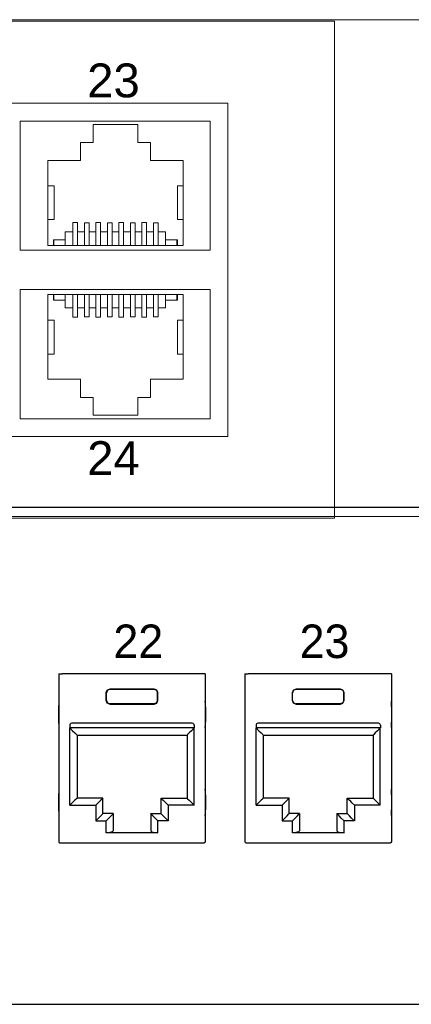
# Model space of a CAD drawing. Header units: millimetres. Extents: x 83969 to 163860, y -22594 to 4849.
# Tile 109 of 115: x 163530.64 to 163532.85, y -21357.87 to -21352.33. Entities that reach past the tile are written whole.
import ezdxf

# ---------------------------------------------------------------- set-up
doc = ezdxf.new("R2010")
doc.units = ezdxf.units.MM
doc.layers.get('0').update_dxf_attribs({"color": 251, "lineweight": 0})
doc.layers.add('! PT Opisy Legenda 2', color=7, linetype='Continuous')
doc.styles.add('_LANSTER_01', font='romans.shx')
doc.styles.add('Arial10', font='arial.ttf', dxfattribs={"height": 10})

# ---------------------------------------------------------------- blocks, each defined once
blk = doc.blocks.new('Switch 24xGE')
at = {"color": 144}
for points in [[(-306.45, 0), (0, 0), (0, 27.955), (-306.45, 27.955)], [(-85.1, 23.252), (-40, 23.252), (-40, 4.506), (-85.1, 4.506)]]:
    blk.add_lwpolyline(points, close=True, dxfattribs=at)
blk.add_lwpolyline([(-272.449, 27.876), (-34, 27.876), (-34, -0.079), (-272.449, -0.079)], close=True)
for points in [[(-41, 22.252), (-41, 14.981), (-51.7, 14.981), (-51.7, 22.252), (-41, 22.252)], [(-50.146, 15.259), (-50.146, 20.026), (-48.31, 20.026), (-48.31, 21.054), (-47.586, 21.054), (-47.586, 22.053), (-45.084, 22.053), (-45.084, 21.054), (-44.36, 21.054), (-44.36, 20.026), (-42.523, 20.026), (-42.523, 15.259), (-50.146, 15.259), (-49.827, 15.259), (-49.827, 15.576), (-49.796, 15.576), (-49.796, 15.259), (-49.796, 15.576), (-49.161, 15.576), (-49.161, 15.259), (-49.161, 16.021), (-48.735, 16.021), (-48.735, 15.259), (-48.735, 16.54), (-48.468, 16.54), (-48.468, 15.259), (-48.468, 16.021), (-48.087, 16.021), (-48.087, 15.259), (-48.087, 16.52), (-47.821, 16.52), (-47.821, 15.259), (-47.821, 16.021), (-47.44, 16.021), (-47.44, 15.259), (-47.44, 16.54), (-47.173, 16.54), (-47.173, 15.259), (-47.173, 16.021), (-46.792, 16.021), (-46.792, 15.259), (-46.792, 16.52), (-46.525, 16.52), (-46.525, 15.259), (-46.525, 16.021), (-46.144, 16.021), (-46.144, 15.259), (-46.144, 16.54), (-45.878, 16.54), (-45.878, 15.259), (-45.878, 16.021), (-45.497, 16.021), (-45.497, 15.259), (-45.497, 16.52), (-45.23, 16.52), (-45.23, 15.259), (-45.23, 16.021), (-44.849, 16.021), (-44.849, 15.259), (-44.849, 16.54), (-44.582, 16.54), (-44.582, 15.259), (-44.582, 16.021), (-44.201, 16.021), (-44.201, 15.259), (-44.201, 16.52), (-43.935, 16.52), (-43.935, 15.259), (-43.935, 16.021), (-43.509, 16.021), (-43.509, 15.259), (-43.509, 15.576), (-42.874, 15.576), (-42.874, 15.259), (-42.874, 15.576), (-42.842, 15.576), (-42.842, 15.259)], [(-50.146, 18.616), (-49.791, 18.616), (-49.791, 16.713), (-50.146, 16.713)], [(-42.523, 18.616), (-42.847, 18.616), (-42.847, 16.713), (-42.523, 16.713)], [(-41, 5.506), (-41, 12.777), (-51.7, 12.777), (-51.7, 5.506), (-41, 5.506)], [(-50.146, 12.5), (-50.146, 7.733), (-48.31, 7.733), (-48.31, 6.704), (-47.586, 6.704), (-47.586, 5.705), (-45.084, 5.705), (-45.084, 6.704), (-44.36, 6.704), (-44.36, 7.733), (-42.523, 7.733), (-42.523, 12.5), (-50.146, 12.5), (-49.827, 12.5), (-49.827, 12.182), (-49.796, 12.182), (-49.796, 12.5), (-49.796, 12.182), (-49.161, 12.182), (-49.161, 12.5), (-49.161, 11.738), (-48.735, 11.738), (-48.735, 12.5), (-48.735, 11.219), (-48.468, 11.219), (-48.468, 12.5), (-48.468, 11.738), (-48.087, 11.738), (-48.087, 12.5), (-48.087, 11.239), (-47.821, 11.239), (-47.821, 12.5), (-47.821, 11.738), (-47.44, 11.738), (-47.44, 12.5), (-47.44, 11.218), (-47.173, 11.218), (-47.173, 12.5), (-47.173, 11.738), (-46.792, 11.738), (-46.792, 12.5), (-46.792, 11.239), (-46.525, 11.239), (-46.525, 12.5), (-46.525, 11.738), (-46.144, 11.738), (-46.144, 12.5), (-46.144, 11.218), (-45.878, 11.218), (-45.878, 12.5), (-45.878, 11.738), (-45.497, 11.738), (-45.497, 12.5), (-45.497, 11.239), (-45.23, 11.239), (-45.23, 12.5), (-45.23, 11.738), (-44.849, 11.738), (-44.849, 12.5), (-44.849, 11.218), (-44.582, 11.218), (-44.582, 12.5), (-44.582, 11.738), (-44.201, 11.738), (-44.201, 12.5), (-44.201, 11.239), (-43.935, 11.239), (-43.935, 12.5), (-43.935, 11.738), (-43.509, 11.738), (-43.509, 12.5), (-43.509, 12.182), (-42.874, 12.182), (-42.874, 12.5), (-42.874, 12.182), (-42.842, 12.182), (-42.842, 12.5)], [(-50.146, 9.143), (-49.791, 9.143), (-49.791, 11.045), (-50.146, 11.045)], [(-42.523, 9.143), (-42.847, 9.143), (-42.847, 11.045), (-42.523, 11.045)]]:
    blk.add_lwpolyline(points, dxfattribs=at)
at = {"color": 144, "style": 'Arial10'}
for s, p in [('23', (-47.926, 23.585)), ('24', (-47.926, 2.337))]:
    blk.add_text(s, height=1.905, dxfattribs=at).set_placement(p)
blk = doc.blocks.new('Panel modularny_24_port_1U')
at = {"color": 0}
for p, q in [((48.895, 4.445), (0, 4.445)), ((0, 0), (48.895, 0))]:
    blk.add_line(p, q, dxfattribs=at)
at = {"color": 0, "linetype": 'Continuous'}
for p, q in [((41.1172, 2.9564), (41.1361, 2.9564)), ((41.1172, 2.9564), (41.1172, 1.4553)), ((41.1361, 2.9564), (41.1392, 2.9564)), ((41.1392, 2.9564), (41.1466, 2.9564)), ((42.3997, 2.9564), (41.1466, 2.9564)), ((42.4071, 2.9564), (42.3997, 2.9564)), ((42.4102, 2.9564), (42.4071, 2.9564)), ((42.4291, 2.9564), (42.4102, 2.9564)), ((42.4291, 2.9564), (42.4291, 1.4553)), ((42.784, 2.9564), (42.8029, 2.9564)), ((42.784, 2.9564), (42.784, 1.4553)), ((42.8029, 2.9564), (42.8061, 2.9564)), ((42.8061, 2.9564), (42.8134, 2.9564)), ((44.0666, 2.9564), (42.8134, 2.9564)), ((44.0739, 2.9564), (44.0666, 2.9564)), ((44.0771, 2.9564), (44.0739, 2.9564)), ((44.096, 2.9564), (44.0771, 2.9564)), ((44.096, 2.9564), (44.096, 1.4553)), ((41.5513, 2.8107), (41.5736, 2.8199)), ((41.5736, 2.8199), (41.9726, 2.8199)), ((41.5736, 2.8199), (41.5751, 2.8184)), ((41.9726, 2.8199), (41.9712, 2.8184)), ((41.9949, 2.8107), (41.9726, 2.8199)), ((43.2182, 2.8107), (43.2405, 2.8199)), ((43.2405, 2.8199), (43.6395, 2.8199)), ((43.2405, 2.8199), (43.242, 2.8184)), ((43.6395, 2.8199), (43.6381, 2.8184)), ((43.6618, 2.8107), (43.6395, 2.8199)), ((41.5421, 2.7884), (41.5513, 2.8107)), ((41.5421, 2.717), (41.5421, 2.7884)), ((41.5436, 2.7869), (41.5421, 2.7884)), ((41.5528, 2.8092), (41.5436, 2.7869)), ((41.5436, 2.7184), (41.5436, 2.7869)), ((41.5751, 2.8184), (41.5528, 2.8092)), ((41.9712, 2.8184), (41.5751, 2.8184)), ((41.9712, 2.8184), (41.9935, 2.8092)), ((41.9935, 2.8092), (42.0027, 2.7869)), ((42.0041, 2.7884), (41.9949, 2.8107)), ((42.0027, 2.7869), (42.0041, 2.7884)), ((42.0027, 2.7184), (42.0027, 2.7869)), ((42.0041, 2.717), (42.0041, 2.7884)), ((43.209, 2.7884), (43.2182, 2.8107)), ((43.209, 2.717), (43.209, 2.7884)), ((43.2105, 2.7869), (43.209, 2.7884)), ((43.2197, 2.8092), (43.2105, 2.7869)), ((43.2105, 2.7184), (43.2105, 2.7869)), ((43.242, 2.8184), (43.2197, 2.8092)), ((43.6381, 2.8184), (43.242, 2.8184)), ((43.6381, 2.8184), (43.6603, 2.8092)), ((43.6603, 2.8092), (43.6696, 2.7869)), ((43.671, 2.7884), (43.6618, 2.8107)), ((43.6696, 2.7869), (43.671, 2.7884)), ((43.6696, 2.7184), (43.6696, 2.7869)), ((43.671, 2.717), (43.671, 2.7884)), ((41.1165, 2.6904), (41.1162, 2.662)), ((41.1162, 2.662), (41.1162, 2.5255)), ((41.1172, 2.7126), (41.1165, 2.6904)), ((41.5436, 2.7184), (41.5421, 2.717)), ((41.5513, 2.6947), (41.5421, 2.717)), ((41.5436, 2.7184), (41.5528, 2.6962)), ((41.5736, 2.6855), (41.5513, 2.6947)), ((41.5528, 2.6962), (41.5751, 2.687)), ((41.5751, 2.687), (41.5736, 2.6855)), ((41.5736, 2.6855), (41.9726, 2.6855)), ((41.9712, 2.687), (41.5751, 2.687)), ((41.9935, 2.6962), (41.9712, 2.687)), ((41.9712, 2.687), (41.9726, 2.6855)), ((41.9726, 2.6855), (41.9949, 2.6947)), ((42.0027, 2.7184), (41.9935, 2.6962)), ((41.9949, 2.6947), (42.0041, 2.717)), ((42.0027, 2.7184), (42.0041, 2.717)), ((42.4298, 2.6904), (42.4291, 2.7126)), ((42.43, 2.662), (42.4298, 2.6904)), ((42.43, 2.662), (42.43, 2.5255)), ((42.7834, 2.6904), (42.7831, 2.662)), ((42.7831, 2.662), (42.7831, 2.5255)), ((42.784, 2.7126), (42.7834, 2.6904)), ((43.2105, 2.7184), (43.209, 2.717)), ((43.2182, 2.6947), (43.209, 2.717)), ((43.2105, 2.7184), (43.2197, 2.6962)), ((43.2405, 2.6855), (43.2182, 2.6947)), ((43.2197, 2.6962), (43.242, 2.687)), ((43.242, 2.687), (43.2405, 2.6855)), ((43.2405, 2.6855), (43.6395, 2.6855)), ((43.6381, 2.687), (43.242, 2.687)), ((43.6603, 2.6962), (43.6381, 2.687)), ((43.6381, 2.687), (43.6395, 2.6855)), ((43.6395, 2.6855), (43.6618, 2.6947)), ((43.6696, 2.7184), (43.6603, 2.6962)), ((43.6618, 2.6947), (43.671, 2.717)), ((43.6696, 2.7184), (43.671, 2.717)), ((44.0966, 2.6904), (44.096, 2.7126)), ((44.0969, 2.662), (44.0966, 2.6904)), ((44.0969, 2.662), (44.0969, 2.5255)), ((41.1162, 2.5255), (41.1165, 2.4971)), ((41.1165, 2.4971), (41.1172, 2.4749)), ((41.2166, 2.4973), (41.2166, 2.4721)), ((42.3297, 2.4721), (41.2166, 2.4721)), ((41.2177, 2.4721), (41.2418, 2.4479)), ((41.2177, 1.7811), (41.2177, 2.4721)), ((42.3129, 2.5141), (41.2334, 2.5141)), ((42.3286, 2.4721), (42.3045, 2.4479)), ((42.3286, 1.7811), (42.3286, 2.4721)), ((42.3297, 2.4973), (42.3297, 2.4721)), ((42.4291, 2.4749), (42.4298, 2.4971)), ((42.4298, 2.4971), (42.43, 2.5255)), ((42.7831, 2.5255), (42.7834, 2.4971)), ((42.7834, 2.4971), (42.784, 2.4749)), ((42.8835, 2.4973), (42.8835, 2.4721)), ((43.9965, 2.4721), (42.8835, 2.4721)), ((42.8845, 2.4721), (42.9086, 2.4479)), ((42.8845, 1.7811), (42.8845, 2.4721)), ((43.9797, 2.5141), (42.9003, 2.5141)), ((43.9955, 2.4721), (43.9714, 2.4479)), ((43.9955, 1.7811), (43.9955, 2.4721)), ((43.9965, 2.4973), (43.9965, 2.4721)), ((44.096, 2.4749), (44.0966, 2.4971)), ((44.0966, 2.4971), (44.0969, 2.5255)), ((41.2418, 2.4479), (41.2622, 2.4275)), ((41.2622, 2.4275), (41.2759, 2.4138)), ((41.2759, 2.4138), (41.2807, 2.4091)), ((41.2807, 2.4091), (41.2807, 1.8441)), ((41.2807, 2.4091), (42.2656, 2.4091)), ((42.2704, 2.4138), (42.2656, 2.4091)), ((42.2656, 2.4091), (42.2656, 1.8441)), ((42.2841, 2.4275), (42.2704, 2.4138)), ((42.3045, 2.4479), (42.2841, 2.4275)), ((42.9086, 2.4479), (42.9291, 2.4275)), ((42.9291, 2.4275), (42.9427, 2.4138)), ((42.9427, 2.4138), (42.9475, 2.4091)), ((42.9475, 2.4091), (42.9475, 1.8441)), ((42.9475, 2.4091), (43.9325, 2.4091)), ((43.9373, 2.4138), (43.9325, 2.4091)), ((43.9325, 2.4091), (43.9325, 1.8441)), ((43.9509, 2.4275), (43.9373, 2.4138)), ((43.9714, 2.4479), (43.9509, 2.4275)), ((41.1165, 1.9036), (41.1162, 1.8752)), ((41.1162, 1.8752), (41.1162, 1.7387)), ((41.1172, 1.9259), (41.1165, 1.9036)), ((42.4298, 1.9036), (42.4291, 1.9259)), ((42.43, 1.8752), (42.4298, 1.9036)), ((42.43, 1.8752), (42.43, 1.7387)), ((42.7834, 1.9036), (42.7831, 1.8752)), ((42.7831, 1.8752), (42.7831, 1.7387)), ((42.784, 1.9259), (42.7834, 1.9036)), ((44.0966, 1.9036), (44.096, 1.9259)), ((44.0969, 1.8752), (44.0966, 1.9036)), ((44.0969, 1.8752), (44.0969, 1.7387)), ((41.2418, 1.8052), (41.2177, 1.7811)), ((41.2177, 1.7811), (41.4497, 1.7811)), ((41.2622, 1.8257), (41.2418, 1.8052)), ((41.2759, 1.8393), (41.2622, 1.8257)), ((41.2807, 1.8441), (41.2759, 1.8393)), ((41.5127, 1.8441), (41.2807, 1.8441)), ((41.4738, 1.8052), (41.4497, 1.7811)), ((41.4497, 1.7811), (41.4497, 1.6425)), ((41.4943, 1.8257), (41.4738, 1.8052)), ((41.5079, 1.8393), (41.4943, 1.8257)), ((41.5127, 1.8441), (41.5079, 1.8393)), ((41.5127, 1.7055), (41.5127, 1.8441)), ((42.0335, 1.7055), (42.0335, 1.8441)), ((42.0335, 1.8441), (42.2656, 1.8441)), ((42.0335, 1.8441), (42.0383, 1.8393)), ((42.0383, 1.8393), (42.052, 1.8257)), ((42.052, 1.8257), (42.0724, 1.8052)), ((42.0724, 1.8052), (42.0965, 1.7811)), ((42.3286, 1.7811), (42.0965, 1.7811)), ((42.0965, 1.7811), (42.0965, 1.6425)), ((42.2656, 1.8441), (42.2704, 1.8393)), ((42.2704, 1.8393), (42.2841, 1.8257)), ((42.2841, 1.8257), (42.3045, 1.8052)), ((42.3045, 1.8052), (42.3286, 1.7811)), ((42.9086, 1.8052), (42.8845, 1.7811)), ((42.8845, 1.7811), (43.1166, 1.7811)), ((42.9291, 1.8257), (42.9086, 1.8052)), ((42.9427, 1.8393), (42.9291, 1.8257)), ((42.9475, 1.8441), (42.9427, 1.8393)), ((43.1796, 1.8441), (42.9475, 1.8441)), ((43.1407, 1.8052), (43.1166, 1.7811)), ((43.1166, 1.7811), (43.1166, 1.6425)), ((43.1611, 1.8257), (43.1407, 1.8052)), ((43.1748, 1.8393), (43.1611, 1.8257)), ((43.1796, 1.8441), (43.1748, 1.8393)), ((43.1796, 1.7055), (43.1796, 1.8441)), ((43.7004, 1.7055), (43.7004, 1.8441)), ((43.7004, 1.8441), (43.9325, 1.8441)), ((43.7004, 1.8441), (43.7052, 1.8393)), ((43.7052, 1.8393), (43.7189, 1.8257)), ((43.7189, 1.8257), (43.7393, 1.8052)), ((43.7393, 1.8052), (43.7634, 1.7811)), ((43.9955, 1.7811), (43.7634, 1.7811)), ((43.7634, 1.7811), (43.7634, 1.6425)), ((43.9325, 1.8441), (43.9373, 1.8393)), ((43.9373, 1.8393), (43.9509, 1.8257)), ((43.9509, 1.8257), (43.9714, 1.8052)), ((43.9714, 1.8052), (43.9955, 1.7811)), ((41.1162, 1.7387), (41.1165, 1.7104)), ((41.1165, 1.7104), (41.1172, 1.6881)), ((41.4738, 1.6666), (41.4943, 1.6871)), ((41.4943, 1.6871), (41.5079, 1.7007)), ((41.5079, 1.7007), (41.5127, 1.7055)), ((41.6051, 1.7055), (41.5127, 1.7055)), ((41.5662, 1.6666), (41.5867, 1.6871)), ((41.5867, 1.6871), (41.6003, 1.7007)), ((41.6003, 1.7007), (41.6051, 1.7055)), ((41.6051, 1.7055), (41.6051, 1.5517)), ((41.9411, 1.7055), (42.0335, 1.7055)), ((41.9411, 1.7055), (41.9411, 1.5517)), ((41.9459, 1.7007), (41.9411, 1.7055)), ((41.9596, 1.6871), (41.9459, 1.7007)), ((41.98, 1.6666), (41.9596, 1.6871)), ((42.0383, 1.7007), (42.0335, 1.7055)), ((42.052, 1.6871), (42.0383, 1.7007)), ((42.0724, 1.6666), (42.052, 1.6871)), ((42.4291, 1.6881), (42.4298, 1.7104)), ((42.4298, 1.7104), (42.43, 1.7387)), ((42.7831, 1.7387), (42.7834, 1.7104)), ((42.7834, 1.7104), (42.784, 1.6881)), ((43.1407, 1.6666), (43.1611, 1.6871)), ((43.1611, 1.6871), (43.1748, 1.7007)), ((43.1748, 1.7007), (43.1796, 1.7055)), ((43.272, 1.7055), (43.1796, 1.7055)), ((43.2331, 1.6666), (43.2535, 1.6871)), ((43.2535, 1.6871), (43.2672, 1.7007)), ((43.2672, 1.7007), (43.272, 1.7055)), ((43.272, 1.7055), (43.272, 1.5517)), ((43.608, 1.7055), (43.7004, 1.7055)), ((43.608, 1.7055), (43.608, 1.5517)), ((43.6128, 1.7007), (43.608, 1.7055)), ((43.6265, 1.6871), (43.6128, 1.7007)), ((43.6469, 1.6666), (43.6265, 1.6871)), ((43.7052, 1.7007), (43.7004, 1.7055)), ((43.7189, 1.6871), (43.7052, 1.7007)), ((43.7393, 1.6666), (43.7189, 1.6871)), ((44.096, 1.6881), (44.0966, 1.7104)), ((44.0966, 1.7104), (44.0969, 1.7387)), ((41.4497, 1.6425), (41.4738, 1.6666)), ((41.4497, 1.6425), (41.5421, 1.6425)), ((41.5421, 1.6425), (41.5662, 1.6666)), ((41.5421, 1.5349), (41.5421, 1.6425)), ((42.0041, 1.6425), (41.98, 1.6666)), ((42.0965, 1.6425), (42.0041, 1.6425)), ((42.0041, 1.5349), (42.0041, 1.6425)), ((42.0965, 1.6425), (42.0724, 1.6666)), ((43.1166, 1.6425), (43.1407, 1.6666)), ((43.1166, 1.6425), (43.209, 1.6425)), ((43.209, 1.6425), (43.2331, 1.6666)), ((43.209, 1.5349), (43.209, 1.6425)), ((43.671, 1.6425), (43.6469, 1.6666)), ((43.7634, 1.6425), (43.671, 1.6425)), ((43.671, 1.5349), (43.671, 1.6425)), ((43.7634, 1.6425), (43.7393, 1.6666)), ((41.5736, 1.5371), (41.5421, 1.5349)), ((42.0041, 1.5349), (41.5421, 1.5349)), ((41.5967, 1.5433), (41.5736, 1.5371)), ((41.6051, 1.5517), (41.5967, 1.5433)), ((41.9411, 1.5517), (41.9496, 1.5433)), ((41.9496, 1.5433), (41.9726, 1.5371)), ((41.9726, 1.5371), (42.0041, 1.5349)), ((43.2405, 1.5371), (43.209, 1.5349)), ((43.671, 1.5349), (43.209, 1.5349)), ((43.2636, 1.5433), (43.2405, 1.5371)), ((43.272, 1.5517), (43.2636, 1.5433)), ((43.608, 1.5517), (43.6165, 1.5433)), ((43.6165, 1.5433), (43.6395, 1.5371)), ((43.6395, 1.5371), (43.671, 1.5349)), ((41.1172, 1.4551), (41.1172, 1.4553)), ((41.1172, 1.4551), (41.1172, 1.4548)), ((41.1172, 1.4548), (41.1172, 1.4541)), ((41.1172, 1.4541), (41.1174, 1.4528)), ((41.1174, 1.4528), (41.1188, 1.4495)), ((41.1188, 1.4495), (41.1211, 1.4469)), ((41.1211, 1.4469), (41.1242, 1.4452)), ((41.1242, 1.4452), (41.1277, 1.4446)), ((41.1277, 1.4446), (41.1277, 1.4446)), ((41.1277, 1.4446), (42.4186, 1.4446)), ((42.4221, 1.4452), (42.4186, 1.4446)), ((42.4186, 1.4446), (42.4186, 1.4446)), ((42.4251, 1.4469), (42.4221, 1.4452)), ((42.4275, 1.4495), (42.4251, 1.4469)), ((42.4288, 1.4528), (42.4275, 1.4495)), ((42.429, 1.4541), (42.4288, 1.4528)), ((42.4291, 1.4548), (42.429, 1.4541)), ((42.4291, 1.4551), (42.4291, 1.4553)), ((42.4291, 1.4551), (42.4291, 1.4548)), ((42.784, 1.4551), (42.784, 1.4553)), ((42.784, 1.4551), (42.784, 1.4548)), ((42.784, 1.4548), (42.7841, 1.4541)), ((42.7841, 1.4541), (42.7843, 1.4528)), ((42.7843, 1.4528), (42.7857, 1.4495)), ((42.7857, 1.4495), (42.788, 1.4469)), ((42.788, 1.4469), (42.7911, 1.4452)), ((42.7911, 1.4452), (42.7945, 1.4446)), ((42.7945, 1.4446), (42.7945, 1.4446)), ((42.7945, 1.4446), (44.0855, 1.4446)), ((44.0889, 1.4452), (44.0855, 1.4446)), ((44.0855, 1.4446), (44.0855, 1.4446)), ((44.092, 1.4469), (44.0889, 1.4452)), ((44.0944, 1.4495), (44.092, 1.4469)), ((44.0957, 1.4528), (44.0944, 1.4495)), ((44.0959, 1.4541), (44.0957, 1.4528)), ((44.096, 1.4548), (44.0959, 1.4541)), ((44.096, 1.4551), (44.096, 1.4553)), ((44.096, 1.4551), (44.096, 1.4548))]:
    blk.add_line(p, q, dxfattribs=at)
for centre, start, end in [((41.2334, 2.4973), 90, 180), ((42.3129, 2.4973), 0, 90), ((42.9003, 2.4973), 90, 180), ((43.9797, 2.4973), 0, 90)]:
    blk.add_arc(centre, 0.0168, start, end, dxfattribs=at)
at = {"color": 0, "char_height": 0.3, "attachment_point": 1, "style": '_LANSTER_01'}
for s, insert in [('\\A1;{\\fHP Simplified|b0|i0|c238|p34;22}', (41.6064, 3.3974)), ('\\A1;{\\fHP Simplified|b0|i0|c238|p34;23}', (43.2733, 3.3974))]:
    blk.add_mtext_dynamic_manual_height_columns(s, width=0.466049, gutter_width=6, heights=[0], dxfattribs=dict(at, insert=insert))

msp = doc.modelspace()

# ---------------------------------------------------------------- block references
at = {"layer": '! PT Opisy Legenda 2', "xscale": 0.6288112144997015, "yscale": 0.6288112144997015, "zscale": 0.6288112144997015}
msp.add_blockref('Panel modularny_24_port_1U', (163505.0054, -21357.8684), dxfattribs=at)
at = {"xscale": 0.1, "yscale": 0.1, "zscale": 0.1}
msp.add_blockref('Switch 24xGE', (163535.8131, -21355.1249), dxfattribs=at)

doc.saveas('drawing.dxf')
